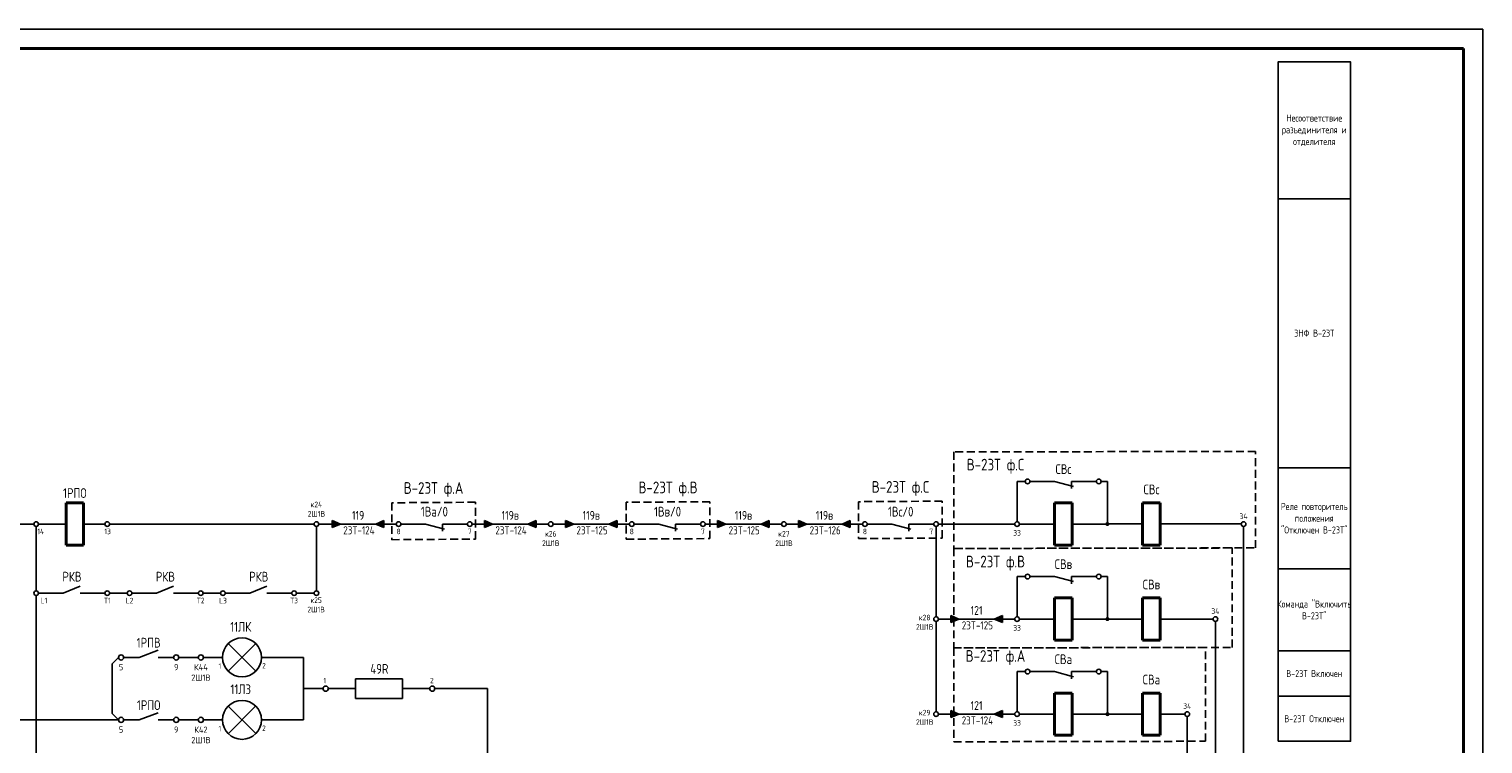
# Model space of a CAD drawing. Header units: millimetres. Extents: x 3972 to 7513, y 1417 to 2199.
# Tile 11 of 16: x 5929 to 6302, y 2015 to 2199. Entities that reach past the tile are written whole.
import ezdxf
from ezdxf.enums import TextEntityAlignment as Align

# ---------------------------------------------------------------- set-up
doc = ezdxf.new("R2010")
doc.units = ezdxf.units.MM
doc.linetypes.add('JIS_02_2.0', pattern=[3, 2, -1])
doc.styles.add('SIMPLEX', font='GOST.ttf', dxfattribs={"height": 5})

msp = doc.modelspace()

# ---------------------------------------------------------------- hatches: boundary and pattern name
h = msp.add_hatch(color=256)
h.dxf.hatch_style = 1
h.paths.add_polyline_path([(6006.79, 2070.81), (6008.9, 2071.71), (6006.79, 2072.62)])
h = msp.add_hatch(color=256)
h.dxf.hatch_style = 1
h.paths.add_polyline_path([(6020.04, 2072.62), (6017.93, 2071.71), (6020.04, 2070.81)])
h = msp.add_hatch(color=256)
h.dxf.hatch_style = 1
h.paths.add_polyline_path([(6045.8, 2070.81), (6047.91, 2071.71), (6045.8, 2072.62)])
h = msp.add_hatch(color=256)
h.dxf.hatch_style = 1
h.paths.add_polyline_path([(6059.05, 2072.62), (6056.94, 2071.71), (6059.05, 2070.81)])
h = msp.add_hatch(color=256)
h.dxf.hatch_style = 1
h.paths.add_polyline_path([(6066.57, 2070.81), (6068.68, 2071.71), (6066.57, 2072.62)])
h = msp.add_hatch(color=256)
h.dxf.hatch_style = 1
h.paths.add_polyline_path([(6079.82, 2072.62), (6077.71, 2071.71), (6079.82, 2070.81)])
h = msp.add_hatch(color=256)
h.dxf.hatch_style = 1
h.paths.add_polyline_path([(6105.58, 2070.81), (6107.69, 2071.71), (6105.58, 2072.62)])
h = msp.add_hatch(color=256)
h.dxf.hatch_style = 1
h.paths.add_polyline_path([(6118.83, 2072.62), (6116.72, 2071.71), (6118.83, 2070.81)])
h = msp.add_hatch(color=256)
h.dxf.hatch_style = 1
h.paths.add_polyline_path([(6126.34, 2070.81), (6128.46, 2071.71), (6126.34, 2072.62)])
h = msp.add_hatch(color=256)
h.dxf.hatch_style = 1
h.paths.add_polyline_path([(6139.6, 2072.62), (6137.48, 2071.71), (6139.6, 2070.81)])
h = msp.add_hatch(color=256)
h.dxf.hatch_style = 1
h.paths.add_polyline_path([(6165.35, 2046.44), (6167.47, 2047.35), (6165.35, 2048.25)])
h = msp.add_hatch(color=256)
h.dxf.hatch_style = 1
h.paths.add_polyline_path([(6178.61, 2048.25), (6176.49, 2047.35), (6178.61, 2046.44)])
h = msp.add_hatch(color=256)
h.dxf.hatch_style = 1
h.paths.add_polyline_path([(6165.35, 2022.08), (6167.47, 2022.98), (6165.35, 2023.88)])
h = msp.add_hatch(color=256)
h.dxf.hatch_style = 1
h.paths.add_polyline_path([(6178.61, 2023.88), (6176.49, 2022.98), (6178.61, 2022.08)])

# ---------------------------------------------------------------- linework, layer by layer
for p, q in [((5707.8, 2198.56), (6301.8, 2198.56)), ((6301.8, 2198.56), (6301.8, 1778.56)), ((6182.36, 2082.62), (6184.47, 2082.62)), ((6182.36, 2082.62), (6182.36, 2072.31)), ((6191.99, 2082.62), (6185.67, 2082.62)), ((6191.99, 2082.62), (6196.83, 2081.3)), ((6202.65, 2082.62), (6196.33, 2082.62)), ((6196.33, 2082.62), (6196.33, 2080.78)), ((6203.91, 2082.62), (6205.53, 2082.62)), ((6205.53, 2082.62), (6205.53, 2071.71)), ((6006.79, 2070.81), (6006.79, 2072.62)), ((6006.79, 2072.62), (6008.9, 2071.71)), ((6017.93, 2071.71), (6020.04, 2072.62)), ((6020.04, 2072.62), (6020.04, 2070.81)), ((6045.8, 2070.81), (6045.8, 2072.62)), ((6045.8, 2072.62), (6047.91, 2071.71)), ((6056.94, 2071.71), (6059.05, 2072.62)), ((6059.05, 2072.62), (6059.05, 2070.81)), ((6066.57, 2070.81), (6066.57, 2072.62)), ((6066.57, 2072.62), (6068.68, 2071.71)), ((6077.71, 2071.71), (6079.82, 2072.62)), ((6079.82, 2072.62), (6079.82, 2070.81)), ((6105.58, 2070.81), (6105.58, 2072.62)), ((6105.58, 2072.62), (6107.69, 2071.71)), ((6116.72, 2071.71), (6118.83, 2072.62)), ((6118.83, 2072.62), (6118.83, 2070.81)), ((6126.34, 2070.81), (6126.34, 2072.62)), ((6126.34, 2072.62), (6128.46, 2071.71)), ((6137.48, 2071.71), (6139.6, 2072.62)), ((6139.6, 2072.62), (6139.6, 2070.81)), ((5930.27, 2071.71), (5925.76, 2071.71)), ((5930.87, 2054.58), (5930.87, 2071.12)), ((5938.53, 2071.71), (5931.47, 2071.71)), ((5943.04, 2071.71), (5948.51, 2071.71)), ((5949.71, 2071.71), (6002.12, 2071.71)), ((6002.72, 2054.58), (6002.72, 2071.12)), ((6006.79, 2071.71), (6003.32, 2071.71)), ((6008.9, 2071.71), (6006.79, 2070.81)), ((6017.93, 2071.71), (6008.9, 2071.71)), ((6020.04, 2070.81), (6017.93, 2071.71)), ((6023.2, 2071.71), (6020.04, 2071.71)), ((6030.72, 2071.71), (6024.4, 2071.71)), ((6030.72, 2071.71), (6035.56, 2070.4)), ((6041.37, 2071.71), (6035.06, 2071.71)), ((6035.06, 2071.71), (6035.06, 2069.88)), ((6045.8, 2071.71), (6042.64, 2071.71)), ((6047.91, 2071.71), (6045.8, 2070.81)), ((6056.94, 2071.71), (6047.91, 2071.71)), ((6059.05, 2070.81), (6056.94, 2071.71)), ((6062.21, 2071.71), (6059.05, 2071.71)), ((6066.57, 2071.71), (6063.41, 2071.71)), ((6068.68, 2071.71), (6066.57, 2070.81)), ((6077.71, 2071.71), (6068.68, 2071.71)), ((6079.82, 2070.81), (6077.71, 2071.71)), ((6082.98, 2071.71), (6079.82, 2071.71)), ((6090.49, 2071.71), (6084.18, 2071.71)), ((6090.49, 2071.71), (6095.34, 2070.4)), ((6101.15, 2071.71), (6094.83, 2071.71)), ((6094.83, 2071.71), (6094.83, 2069.88)), ((6105.58, 2071.71), (6102.42, 2071.71)), ((6107.69, 2071.71), (6105.58, 2070.81)), ((6116.72, 2071.71), (6107.69, 2071.71)), ((6118.83, 2070.81), (6116.72, 2071.71)), ((6121.99, 2071.71), (6118.83, 2071.71)), ((6126.34, 2071.71), (6123.19, 2071.71)), ((6128.46, 2071.71), (6126.34, 2070.81)), ((6137.48, 2071.71), (6128.46, 2071.71)), ((6139.6, 2070.81), (6137.48, 2071.71)), ((6142.76, 2071.71), (6139.6, 2071.71)), ((6150.27, 2071.71), (6143.95, 2071.71)), ((6150.27, 2071.71), (6155.12, 2070.4)), ((6161, 2071.71), (6154.61, 2071.71)), ((6154.61, 2071.71), (6154.61, 2069.88)), ((6161.6, 2047.95), (6161.6, 2071.12)), ((6162.19, 2071.71), (6181.77, 2071.71)), ((6191.99, 2071.71), (6182.96, 2071.71)), ((6191.99, 2071.71), (6182.96, 2071.71)), ((6205.53, 2071.71), (6196.5, 2071.71)), ((6205.53, 2071.71), (6196.5, 2071.71)), ((6214.55, 2071.72), (6205.53, 2071.72)), ((6214.55, 2071.72), (6205.53, 2071.72)), ((6239.82, 2071.72), (6219.07, 2071.72)), ((6239.82, 2071.72), (6219.07, 2071.72)), ((6240.42, 2071.12), (6240.42, 1851.98)), ((6182.36, 2058.25), (6184.47, 2058.25)), ((6182.36, 2058.25), (6182.36, 2047.95)), ((6191.99, 2058.25), (6185.67, 2058.25)), ((6191.99, 2058.25), (6196.83, 2056.94)), ((6202.65, 2058.25), (6196.33, 2058.25)), ((6196.33, 2058.25), (6196.33, 2056.42)), ((6203.91, 2058.25), (6205.53, 2058.25)), ((6205.53, 2058.25), (6205.53, 2047.35)), ((5937.78, 2053.99), (5931.47, 2053.99)), ((5937.78, 2053.99), (5942.12, 2055.82)), ((5948.51, 2053.99), (5942.12, 2053.99)), ((5954.22, 2053.99), (5949.71, 2053.99)), ((5961.73, 2053.99), (5955.42, 2053.99)), ((5961.73, 2053.99), (5966.07, 2055.82)), ((5972.46, 2053.99), (5966.07, 2053.99)), ((5978.17, 2053.99), (5973.66, 2053.99)), ((5985.68, 2053.99), (5979.37, 2053.99)), ((5985.68, 2053.99), (5990.02, 2055.82)), ((5996.41, 2053.99), (5990.02, 2053.99)), ((6002.12, 2053.99), (5997.61, 2053.99)), ((5930.87, 2053.39), (5930.87, 1999.21)), ((6161.6, 2023.58), (6161.6, 2046.75)), ((6165.35, 2047.35), (6162.19, 2047.35)), ((6165.35, 2046.44), (6165.35, 2048.25)), ((6165.35, 2048.25), (6167.47, 2047.35)), ((6167.47, 2047.35), (6165.35, 2046.44)), ((6176.49, 2047.35), (6167.47, 2047.35)), ((6176.49, 2047.35), (6178.61, 2048.25)), ((6178.61, 2046.44), (6176.49, 2047.35)), ((6178.61, 2048.25), (6178.61, 2046.44)), ((6181.77, 2047.35), (6178.61, 2047.35)), ((6191.99, 2047.35), (6182.96, 2047.35)), ((6191.99, 2047.35), (6182.96, 2047.35)), ((6205.53, 2047.35), (6196.5, 2047.35)), ((6205.53, 2047.35), (6196.5, 2047.35)), ((6214.55, 2047.35), (6205.53, 2047.35)), ((6214.55, 2047.35), (6205.53, 2047.35)), ((6232.6, 2047.35), (6219.07, 2047.35)), ((6232.6, 2047.35), (6219.07, 2047.35)), ((6233.2, 2046.75), (6233.2, 1851.98)), ((5957.31, 2037.52), (5962.12, 2039.36)), ((5987.2, 2034), (5980.11, 2041.05)), ((5980.13, 2033.97), (5987.18, 2041.07)), ((5951.98, 2037.52), (5950.33, 2035.87)), ((5950.33, 2035.87), (5950.33, 2023.18)), ((5957.31, 2037.52), (5953.31, 2037.52)), ((5962.12, 2037.52), (5966.12, 2037.52)), ((5972.44, 2037.52), (5967.44, 2037.52)), ((5978.65, 2037.52), (5973.77, 2037.52)), ((5983.65, 2037.52), (5983.65, 2037.52)), ((5988.65, 2037.52), (5999.44, 2037.52)), ((5999.44, 2021.52), (5999.44, 2037.52)), ((6012.76, 2032.02), (6012.76, 2027.02)), ((6024.76, 2032.02), (6012.76, 2032.02)), ((6024.76, 2032.02), (6024.76, 2027.02)), ((6182.36, 2033.88), (6184.47, 2033.88)), ((6182.36, 2033.88), (6182.36, 2023.58)), ((6191.99, 2033.88), (6185.67, 2033.88)), ((6191.99, 2033.88), (6196.83, 2032.57)), ((6202.65, 2033.88), (6196.33, 2033.88)), ((6196.33, 2033.88), (6196.33, 2032.05)), ((6203.91, 2033.88), (6205.53, 2033.88)), ((6205.53, 2033.88), (6205.53, 2022.98)), ((5999.44, 2029.52), (6004.44, 2029.52)), ((6005.76, 2029.52), (6012.76, 2029.52)), ((6024.76, 2029.52), (6031.76, 2029.52)), ((6033.09, 2029.52), (6046.6, 2029.52)), ((6046.6, 1939.62), (6046.6, 2029.52)), ((5987.2, 2018), (5980.11, 2025.05)), ((5980.13, 2017.97), (5987.18, 2025.07)), ((6012.76, 2027.02), (6024.76, 2027.02)), ((5951.98, 2021.52), (5908.03, 2021.52)), ((5951.98, 2021.53), (5950.33, 2023.18)), ((5957.31, 2021.52), (5953.31, 2021.52)), ((5957.31, 2021.52), (5962.12, 2023.36)), ((5962.12, 2021.52), (5966.12, 2021.52)), ((5972.44, 2021.52), (5967.44, 2021.52)), ((5978.65, 2021.52), (5973.77, 2021.52)), ((5983.65, 2021.52), (5983.65, 2021.52)), ((5988.65, 2021.52), (5999.44, 2021.52)), ((6165.35, 2022.98), (6162.19, 2022.98)), ((6165.35, 2022.08), (6165.35, 2023.88)), ((6165.35, 2023.88), (6167.47, 2022.98)), ((6167.47, 2022.98), (6165.35, 2022.08)), ((6176.49, 2022.98), (6167.47, 2022.98)), ((6176.49, 2022.98), (6178.61, 2023.88)), ((6178.61, 2022.08), (6176.49, 2022.98)), ((6178.61, 2023.88), (6178.61, 2022.08)), ((6181.77, 2022.98), (6178.61, 2022.98)), ((6191.99, 2022.98), (6182.96, 2022.98)), ((6191.99, 2022.98), (6182.96, 2022.98)), ((6205.53, 2022.98), (6196.5, 2022.98)), ((6205.53, 2022.98), (6196.5, 2022.98)), ((6214.55, 2022.98), (6205.53, 2022.98)), ((6214.55, 2022.98), (6205.53, 2022.98)), ((6225.38, 2022.98), (6219.07, 2022.98)), ((6225.38, 2022.98), (6219.07, 2022.98)), ((6225.98, 2022.38), (6225.98, 1851.98))]:
    msp.add_line(p, q)
at = {"lineweight": 40}
for p, q in [((5727.8, 2193.56), (6296.8, 2193.56)), ((6296.8, 2193.56), (6296.8, 1783.56)), ((5943.04, 2077.13), (5938.53, 2077.13)), ((5938.53, 2077.13), (5938.53, 2066.3)), ((5943.04, 2066.3), (5943.04, 2077.13)), ((6196.5, 2077.13), (6191.99, 2077.13)), ((6191.99, 2077.13), (6191.99, 2066.3)), ((6196.5, 2066.3), (6196.5, 2077.13)), ((6219.07, 2077.13), (6214.55, 2077.13)), ((6214.55, 2077.13), (6214.55, 2066.3)), ((6219.07, 2066.3), (6219.07, 2077.13)), ((5943.04, 2066.3), (5938.53, 2066.3)), ((6196.5, 2066.3), (6191.99, 2066.3)), ((6219.07, 2066.3), (6214.55, 2066.3)), ((6196.5, 2052.76), (6191.99, 2052.76)), ((6191.99, 2052.76), (6191.99, 2041.93)), ((6196.5, 2041.93), (6196.5, 2052.76)), ((6219.07, 2052.76), (6214.55, 2052.76)), ((6214.55, 2052.76), (6214.55, 2041.93)), ((6219.07, 2041.93), (6219.07, 2052.76)), ((6196.5, 2041.93), (6191.99, 2041.93)), ((6219.07, 2041.93), (6214.55, 2041.93)), ((6196.5, 2028.39), (6191.99, 2028.39)), ((6191.99, 2028.39), (6191.99, 2017.56)), ((6196.5, 2017.56), (6196.5, 2028.39)), ((6219.07, 2028.4), (6214.55, 2028.4)), ((6214.55, 2028.4), (6214.55, 2017.57)), ((6219.07, 2017.57), (6219.07, 2028.4)), ((6196.5, 2017.56), (6191.99, 2017.56)), ((6219.07, 2017.57), (6214.55, 2017.57))]:
    msp.add_line(p, q, dxfattribs=at)
for points in [[(6249.27, 2155.09), (6267.85, 2155.09), (6267.85, 2190.13), (6249.27, 2190.13)], [(6249.27, 2086.15), (6267.85, 2086.15), (6267.85, 2155.09), (6249.27, 2155.09)], [(6249.27, 2060.23), (6267.85, 2060.23), (6267.85, 2086.15), (6249.27, 2086.15)], [(6249.27, 2039.17), (6267.85, 2039.17), (6267.85, 2060.23), (6249.27, 2060.23)], [(6249.27, 2027.59), (6267.85, 2027.59), (6267.85, 2039.17), (6249.27, 2039.17)], [(6249.27, 2016.02), (6267.85, 2016.02), (6267.85, 2027.59), (6249.27, 2027.59)]]:
    msp.add_lwpolyline(points, close=True)
at = {"color": 32, "linetype": 'JIS_02_2.0', "true_color": 0xcd6928}
for points in [[(6243.52, 2090.32), (6166.11, 2090.19), (6166.11, 2065.44), (6243.52, 2065.58)], [(6043.49, 2077.29), (6022.03, 2077.16), (6022.03, 2067.7), (6043.49, 2067.84)], [(6103.61, 2077.43), (6082.15, 2077.29), (6082.15, 2067.84), (6103.61, 2067.97)], [(6163.2, 2077.57), (6141.74, 2077.43), (6141.74, 2067.97), (6163.2, 2068.11)], [(6237.47, 2065.58), (6166.11, 2065.44), (6166.11, 2039.95), (6237.47, 2040.09)], [(6230.71, 2040.09), (6166.11, 2039.95), (6166.11, 2015.9), (6230.71, 2016.03)]]:
    msp.add_lwpolyline(points, close=True, dxfattribs=at)
at = {"const_width": 0.416}
for points in [[(6205.22, 2071.72, 1), (6205.84, 2071.72, 1)], [(6205.22, 2047.35, 1), (6205.84, 2047.35, 1)], [(6205.22, 2022.98, 1), (6205.84, 2022.98, 1)]]:
    msp.add_lwpolyline(points, format="xyb", close=True, dxfattribs=at)
for centre, radius in [((6185.07, 2082.62), 0.599), ((6203.31, 2082.62), 0.599), ((5930.87, 2071.71), 0.599), ((5949.11, 2071.71), 0.599), ((6002.72, 2071.71), 0.599), ((6023.8, 2071.71), 0.599), ((6042.04, 2071.71), 0.599), ((6062.81, 2071.71), 0.599), ((6083.58, 2071.71), 0.599), ((6101.82, 2071.71), 0.599), ((6122.59, 2071.71), 0.599), ((6143.36, 2071.71), 0.599), ((6161.6, 2071.71), 0.599), ((6182.36, 2071.71), 0.599), ((6240.42, 2071.71), 0.599), ((6185.07, 2058.25), 0.599), ((6203.31, 2058.25), 0.599), ((5930.87, 2053.99), 0.599), ((5949.11, 2053.99), 0.599), ((5954.82, 2053.99), 0.599), ((5973.06, 2053.99), 0.599), ((5978.77, 2053.99), 0.599), ((5997.01, 2053.99), 0.599), ((6002.72, 2053.99), 0.599), ((6161.6, 2047.35), 0.599), ((6182.36, 2047.35), 0.599), ((6233.2, 2047.35), 0.599), ((5983.65, 2037.52), 5), ((5952.64, 2037.52), 0.663), ((5966.78, 2037.52), 0.663), ((5973.11, 2037.52), 0.663), ((6185.07, 2033.88), 0.599), ((6203.31, 2033.88), 0.599), ((6005.1, 2029.52), 0.663), ((6032.43, 2029.52), 0.663), ((5983.65, 2021.52), 5), ((5952.64, 2021.52), 0.663), ((5966.78, 2021.52), 0.663), ((5973.11, 2021.52), 0.663), ((6161.6, 2022.98), 0.599), ((6182.36, 2022.98), 0.599), ((6225.98, 2022.98), 0.599)]:
    msp.add_circle(centre, radius)

# ---------------------------------------------------------------- texts
at = {"color": 4, "style": 'SIMPLEX'}
for s, p in [('23T-124', (6013.62, 2069.07)), ('23T-124', (6052.63, 2069.07)), ('23T-125', (6073.4, 2069.07)), ('23T-125', (6112.4, 2069.07)), ('23T-126', (6133.17, 2069.07)), ('23T-125', (6172.18, 2044.7)), ('23T-124', (6172.18, 2020.33))]:
    msp.add_text(s, height=2.079, dxfattribs=at).set_placement(p, align=Align.CENTER)
at = {"style": 'SIMPLEX'}
for s, p in [('1', (5977.64, 2034.6)), ('2', (5988.82, 2034.7)), ('1', (6004.53, 2030.9)), ('2', (6031.86, 2030.9)), ('1', (5977.64, 2018.6)), ('2', (5988.82, 2018.7))]:
    msp.add_text(s, height=1.38, dxfattribs=at).set_placement(p)
at = {"attachment_point": 5, "style": 'SIMPLEX'}
for s, insert, char_height, width in [('Несоответствие разъединителя и отделителя', (6258.56, 2172.61), 1.805, 18.5756), ('ЗНФ В-23Т', (6258.56, 2120.62), 1.805, 18.5756), ('В-23Т ф.С', (6176.83, 2086.53), 3, 21.4577), ('В-23Т ф.А', (6032.76, 2080.54), 3, 21.4577), ('В-23Т ф.В', (6092.88, 2080.68), 3, 21.4577), ('В-23Т ф.С', (6152.47, 2080.82), 3, 21.4577), ('Реле повторитель положения \\P"Отключен В-23Т"', (6258.56, 2073.19), 1.805, 18.5756), ('В-23Т ф.В', (6176.83, 2061.69), 3, 21.4577), ('Команда "Включить В-23Т"', (6258.56, 2049.7), 1.805, 18.5756), ('11ЛК', (5983.32, 2045.36), 2.5, 31.5233), ('1РПВ', (5959.71, 2041.29), 2.5, 4.808), ('В-23Т ф.А', (6176.83, 2037.49), 3, 21.4577), ('49R', (6018.86, 2034.58), 2.5, 5.6997), ('В-23Т Включен', (6258.56, 2033.38), 1.805, 18.5756), ('11Л3', (5983.32, 2029.36), 2.5, 31.5233), ('1РПО', (5959.71, 2025.29), 2.5, 4.808), ('В-23Т Отключен', (6258.56, 2021.81), 1.805, 18.5756)]:
    msp.add_mtext(s, dxfattribs=dict(at, insert=insert, char_height=char_height, width=width))
at = {"lineweight": 50, "attachment_point": 5, "style": 'SIMPLEX'}
for s, insert, char_height, width in [('СВс', (6194.24, 2085.78), 2.5, 4.5125), ('1РПО', (5940.78, 2079.64), 2.5, 4.5125), ('СВс', (6216.81, 2080.58), 2.5, 4.5125), ('1Ва/0', (6032.97, 2074.88), 2.5, 4.5125), ('1Вв/0', (6092.75, 2074.88), 2.5, 4.5125), ('1Вс/0', (6152.53, 2074.88), 2.5, 4.5125), ('119', (6013.42, 2073.93), 2.256, 9.025), ('119в', (6052.42, 2073.93), 2.256, 9.025), ('119в', (6073.19, 2073.93), 2.256, 9.025), ('119в', (6112.2, 2073.93), 2.256, 9.025), ('119в', (6132.97, 2073.93), 2.256, 9.025), ('СВв', (6194.24, 2061.42), 2.5, 4.5125), ('РКВ', (5940.04, 2058.21), 2.5, 4.5125), ('РКВ', (5963.99, 2058.21), 2.5, 4.5125), ('РКВ', (5987.94, 2058.21), 2.5, 4.5125), ('СВв', (6216.81, 2056.21), 2.5, 4.5125), ('121', (6171.98, 2049.56), 2.256, 9.025), ('СВа', (6194.24, 2037.05), 2.5, 4.5125), ('СВа', (6216.81, 2031.85), 2.5, 4.5125), ('121', (6171.98, 2025.19), 2.256, 9.025)]:
    msp.add_mtext(s, dxfattribs=dict(at, insert=insert, char_height=char_height, width=width))
at = {"color": 7, "attachment_point": 5, "style": 'SIMPLEX'}
for s, insert, char_height, width in [('к24\\P2Ш1В', (6002.72, 2075.52), 1.444, 3.5971), ('34', (6240.42, 2073.7), 1.444, 2.0728), ('14', (5932.03, 2069.81), 1.444, 2.0728), ('13', (5949.19, 2069.82), 1.444, 2.0728), ('8', (6023.8, 2069.81), 1.44, 2.0728), ('7', (6042.04, 2069.82), 1.44, 2.0728), ('к26\\P2Ш1В', (6062.81, 2068.01), 1.444, 3.5971), ('8', (6083.58, 2069.81), 1.44, 2.0728), ('7', (6101.82, 2069.82), 1.44, 2.0728), ('к27\\P2Ш1В', (6122.59, 2068.01), 1.444, 3.5971), ('8', (6143.36, 2069.81), 1.44, 2.0728), ('7', (6160.34, 2069.82), 1.44, 2.0728), ('33', (6182.36, 2069.46), 1.444, 2.0728), ('L1', (5932.87, 2052.08), 1.444, 2.0728), ('Т1', (5949.11, 2052.1), 1.444, 2.0728), ('L2', (5954.82, 2052.08), 1.444, 2.0728), ('Т2', (5973.06, 2052.1), 1.444, 2.0728), ('L3', (5978.77, 2052.08), 1.444, 2.0728), ('Т3', (5997.01, 2052.1), 1.444, 2.0728), ('к25\\P2Ш1В', (6002.65, 2050.99), 1.444, 3.5971), ('34', (6233.2, 2049.38), 1.444, 2.0728), ('к28\\P2Ш1В', (6158.68, 2046.54), 1.444, 3.5971), ('33', (6182.36, 2045.09), 1.444, 2.0728), ('5', (5952.64, 2035.02), 1.6, 2.2967), ('9', (5966.78, 2035.02), 1.6, 2.2967), ('К44\\P2Ш1В', (5973.11, 2033.67), 1.6, 2.2967), ('к29\\P2Ш1В', (6158.68, 2022.17), 1.444, 3.5971), ('34', (6225.98, 2025.04), 1.444, 2.0728), ('33', (6182.36, 2020.72), 1.444, 2.0728), ('5', (5952.64, 2019.02), 1.6, 2.2967), ('9', (5966.78, 2019.02), 1.6, 2.2967), ('К42\\P2Ш1В', (5973.11, 2017.67), 1.6, 2.2967)]:
    msp.add_mtext(s, dxfattribs=dict(at, insert=insert, char_height=char_height, width=width))

doc.saveas('drawing.dxf')
